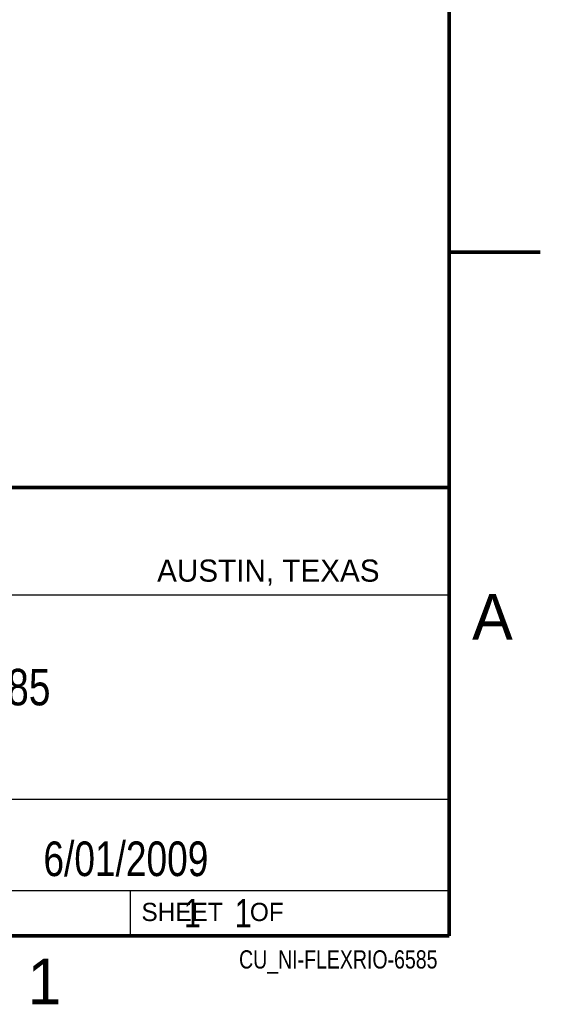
# Model space of a CAD drawing. Header units: inches. Extents: x 0 to 22, y 0 to 17.
# Tile 26 of 29: x 19.1 to 22, y 0.1 to 5.5. Entities that reach past the tile are written whole.
import ezdxf
from ezdxf.enums import TextEntityAlignment as Align

# ---------------------------------------------------------------- set-up
doc = ezdxf.new("R2010")
doc.units = ezdxf.units.IN
doc.header["$LTSCALE"] = 1.21
doc.header["$MEASUREMENT"] = 0
doc.layers.get('0').update_dxf_attribs({"linetype": 'CONTINUOUS'})
doc.styles.get("Standard").update_dxf_attribs({"font": 'txt', "width": 0.8})

msp = doc.modelspace()

# ---------------------------------------------------------------- linework, layer by layer
at = {"color": 2, "linetype": 'CONTINUOUS'}
for p, q in [((16.3737, 2.9596), (21.5037, 2.9596)), ((16.375, 2.96), (21.5, 2.96)), ((21.5037, 2.9596), (21.5037, 1.2496)), ((16.7288, 2.37), (21.5, 2.37)), ((16.3737, 1.2496), (21.5037, 1.2496)), ((18.01, 1.25), (21.5, 1.25)), ((21.5, 1.25), (21.5, 0.75)), ((16.375, 0.75), (21.5, 0.75)), ((18.01, 0.75), (21.5, 0.75)), ((19.75, 0.75), (21.5, 0.75)), ((19.75, 0.75), (19.75, 0.5)), ((21.5, 0.75), (21.5, 0.5)), ((19.75, 0.5), (21.5, 0.5)), ((20.4977, 0.4994), (21.4977, 0.4994)), ((20.4977, 0.4994), (20.4977, 0.4989)), ((20.4977, 0.4989), (21.4977, 0.4989)), ((21.4977, 0.4994), (21.4977, 0.4989))]:
    msp.add_line(p, q, dxfattribs=at)
at = {"color": 7, "linetype": 'CONTINUOUS', "const_width": 0.02}
for points in [[(21.5, 0.5), (21.5, 16.5)], [(22, 4.25), (21.5, 4.25)], [(13.6, 2.9595), (21.5, 2.96)], [(0.5, 0.5), (21.5, 0.5)]]:
    msp.add_lwpolyline(points, dxfattribs=at)

# ---------------------------------------------------------------- texts
at = {"color": 2, "linetype": 'CONTINUOUS'}
for s, height, p in [('AUSTIN, TEXAS', 0.121576, (19.898, 2.4426)), ('A', 0.25, (21.625, 2.125)), ('SHEET    OF', 0.1, (19.8121, 0.5815)), ('1', 0.25, (19.1875, 0.125))]:
    msp.add_text(s, height=height, dxfattribs=at).set_placement(p)
at = {"color": 7, "linetype": 'CONTINUOUS', "width": 0.8}
msp.add_text('6/01/2009 ', height=0.19, dxfattribs=at).set_placement((19.755, 0.8281), align=Align.CENTER)
at = {"color": 2, "linetype": 'CONTINUOUS', "width": 0.8}
msp.add_text('CU_NI-FLEXRIO-6585', height=0.1, dxfattribs=at).set_placement((21.4352, 0.3213), align=Align.RIGHT)
at = {"color": 7, "linetype": 'CONTINUOUS'}
for s, insert, char_height, width, attachment_point in [('NI 6585\\P ', (18.9387, 1.9646), 0.2, 1.12, 2), ('     1    1', (19.8125, 0.7031), 0.15625, 1.375, 1)]:
    msp.add_mtext(s, dxfattribs=dict(at, insert=insert, char_height=char_height, width=width, attachment_point=attachment_point))

doc.saveas('drawing.dxf')
